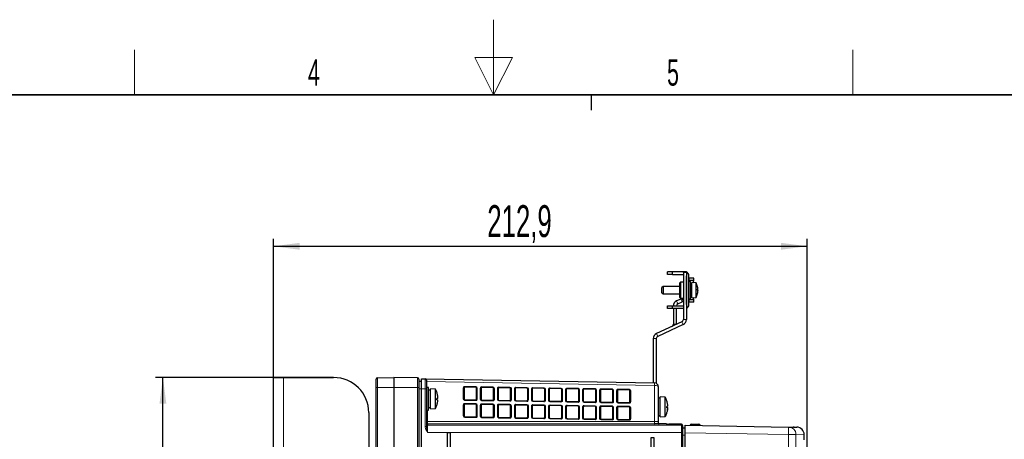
# Paper-space layout 'Blatt3' of a CAD drawing. Header units: millimetres. Extents: x 5 to 418, y 2 to 292.
# Tile 47 of 54: x 154 to 285, y 237 to 292. Entities that reach past the tile are written whole.
import ezdxf

# ---------------------------------------------------------------- set-up
doc = ezdxf.new("R2010")
doc.units = ezdxf.units.MM
doc.layers.add('SLD-0', color=7, linetype='Continuous')
doc.styles.add('SLDTEXTSTYLE0', font='TXT', dxfattribs={"width": 0.605})
doc.dimstyles.new('SLDDIMSTYLE0', dxfattribs={"dimtxt": 3.5, "dimasz": 3.5, "dimexe": 0, "dimexo": 0.0625, "dimgap": 0.875, "dimtad": 1, "dimlfac": 3, "dimrnd": 1e-09, "dimzin": 12, "dimdsep": 46, "dimtxsty": 'SLDTEXTSTYLE0', "dimsah": 1, "dimcen": 0.09, "dimadec": 0, "dimazin": 3, "dimtfac": 1, "dimtofl": 0, "dimtmove": 0, "dimatfit": 3, "dimfxl": 1, "dimfrac": 2, "dimtolj": 1, "dimtzin": 12, "dimarcsym": 0})
doc.dimstyles.new('SLDDIMSTYLE1', dxfattribs={"dimtxt": 4.10931, "dimasz": 3.5, "dimexe": 0, "dimexo": 0.0625, "dimgap": 1.027327, "dimtad": 1, "dimdec": 1, "dimlfac": 3, "dimrnd": 1e-09, "dimzin": 12, "dimdsep": 46, "dimtxsty": 'SLDTEXTSTYLE0', "dimsah": 1, "dimcen": 0.09, "dimadec": 0, "dimazin": 3, "dimtfac": 1, "dimtofl": 0, "dimtmove": 0, "dimatfit": 3, "dimfxl": 1, "dimfrac": 2, "dimtolj": 1, "dimtzin": 12, "dimarcsym": 0})

# ---------------------------------------------------------------- blocks, each defined once
blk = doc.blocks.new('_D_15')
at = {"layer": 'SLD-0', "color": 7}
for p, q in [((187.73, 244.97), (187.73, 263.4)), ((258.7, 235.47), (258.7, 263.4)), ((187.73, 262.4), (258.7, 262.4))]:
    blk.add_line(p, q, dxfattribs=at)
for points in [[(187.73, 262.4), (191.23, 261.94), (191.23, 262.86)], [(258.7, 262.4), (255.2, 262.86), (255.2, 261.94)]]:
    blk.add_solid(points, dxfattribs=at)
at = {"layer": 'SLD-0', "color": 7, "insert": (216.16, 267.86), "char_height": 4.233, "attachment_point": 1, "style": 'SLDTEXTSTYLE0'}
blk.add_mtext('212,9', dxfattribs=at)
blk = doc.blocks.new('_D_16')
at = {"layer": 'SLD-0'}
for p, q in [((195.73, 244.97), (172.03, 244.97)), ((173.03, 126.64), (173.03, 244.97)), ((192.9, 126.64), (172.03, 126.64))]:
    blk.add_line(p, q, dxfattribs=at)
for points in [[(173.03, 244.97), (172.57, 241.47), (173.49, 241.47)], [(173.03, 126.64), (173.49, 130.14), (172.57, 130.14)]]:
    blk.add_solid(points, dxfattribs=at)
at = {"layer": 'SLD-0', "insert": (168.52, 181.79), "char_height": 3.5, "attachment_point": 1, "rotation": 90, "style": 'SLDTEXTSTYLE0'}
blk.add_mtext('355', dxfattribs=at)

psp = doc.layouts.new('Blatt3')

# ---------------------------------------------------------------- linework, layer by layer
at = {"color": 7, "linetype": 'Continuous', "lineweight": 25}
for p, q in [((240.1331, 258.6517), (240.1331, 258.985)), ((240.7997, 258.985), (240.1331, 258.985)), ((240.7997, 258.6517), (240.1331, 258.6517)), ((240.7997, 258.6517), (240.7997, 258.985)), ((242.2327, 258.985), (240.7997, 258.985)), ((240.7997, 258.6517), (242.2327, 258.6517)), ((242.2327, 259.0684), (242.6327, 259.0684)), ((242.2327, 258.9017), (242.2327, 259.0684)), ((242.2327, 258.9017), (242.2327, 252.6773)), ((242.6327, 259.0684), (242.6327, 258.9017)), ((242.6327, 258.9017), (242.6327, 252.6773)), ((242.6327, 258.4956), (242.6331, 258.485)), ((242.6331, 254.6517), (242.6331, 258.485)), ((242.9664, 254.6517), (242.9664, 258.485)), ((242.9664, 258.1517), (243.0214, 258.1517)), ((243.6226, 258.1517), (243.0214, 258.1517)), ((243.6226, 257.8484), (243.6226, 258.1517)), ((239.5331, 257.0684), (239.3664, 256.9017)), ((239.3664, 256.235), (239.3664, 256.9017)), ((241.7327, 257.0684), (239.5331, 257.0684)), ((239.5331, 257.0684), (239.5331, 256.0684)), ((241.8327, 257.6184), (241.7327, 257.5184)), ((241.7327, 257.5184), (241.7327, 255.6184)), ((242.2327, 257.6184), (241.8327, 257.6184)), ((241.8327, 257.6184), (241.8327, 255.5184)), ((242.6331, 257.0684), (242.6327, 257.0684)), ((243.1664, 257.735), (242.9664, 257.735)), ((243.0214, 257.8482), (243.0248, 257.8484)), ((243.6226, 257.8484), (243.0248, 257.8484)), ((243.1664, 255.4017), (243.1664, 257.735)), ((243.3664, 257.3684), (243.1664, 257.3684)), ((243.9164, 257.535), (243.3664, 257.5684)), ((243.3664, 255.5684), (243.3664, 257.5684)), ((243.5547, 257.557), (243.6226, 257.8484)), ((243.9164, 255.6017), (243.9164, 257.535)), ((244.1159, 256.6879), (244.154, 256.6946)), ((244.1514, 256.7876), (244.154, 256.7885)), ((239.3664, 256.235), (239.5331, 256.0684)), ((239.5331, 256.0684), (241.7327, 256.0684)), ((241.8892, 255.3946), (241.3228, 255.1305)), ((241.7327, 255.6184), (241.8327, 255.5184)), ((241.8327, 255.5184), (242.2327, 255.5184)), ((241.8892, 255.3946), (242.0403, 255.465)), ((242.0403, 255.465), (242.2093, 255.1025)), ((242.6327, 256.0684), (242.6331, 256.0684)), ((242.9664, 255.4017), (243.1664, 255.4017)), ((243.1664, 255.7684), (243.3664, 255.7684)), ((243.3664, 255.5684), (243.9164, 255.6017)), ((243.6226, 255.2883), (243.5547, 255.5798)), ((244.1496, 256.5944), (244.154, 256.5945)), ((244.1503, 256.3871), (244.154, 256.3862)), ((244.1514, 256.3491), (244.154, 256.3483)), ((240.1331, 254.1517), (240.1331, 254.485)), ((240.1331, 254.485), (240.7997, 254.485)), ((240.7997, 254.1517), (240.1331, 254.1517)), ((240.7997, 254.1517), (240.7997, 254.485)), ((240.7997, 254.485), (242.2327, 254.485)), ((242.2327, 254.1517), (240.7997, 254.1517)), ((240.8994, 254.1517), (240.8994, 252.0555)), ((241.2994, 252.0555), (241.2994, 254.1517)), ((241.4919, 254.7679), (242.0583, 255.0321)), ((242.2093, 255.1025), (242.0583, 255.0321)), ((242.6331, 254.6517), (242.6327, 254.6412)), ((243.0214, 254.985), (242.9664, 254.985)), ((243.0248, 255.2883), (243.0214, 255.2886)), ((243.6226, 254.985), (243.0214, 254.985)), ((243.6226, 255.2883), (243.0248, 255.2883)), ((243.6226, 254.985), (243.6226, 255.2883)), ((242.0403, 252.3752), (238.6561, 250.7971)), ((242.2093, 252.0127), (238.8252, 250.4346)), ((241.2989, 252.0295), (241.2994, 252.0555)), ((238.2327, 250.1325), (238.2327, 244.2549)), ((238.6327, 250.1325), (238.6327, 244.1941)), ((187.7327, 131.635), (187.7327, 244.9684)), ((187.7327, 244.9684), (189.0661, 244.9684)), ((189.0661, 244.9684), (195.7327, 244.9684)), ((201.5631, 244.9305), (203.7327, 244.9684)), ((203.7327, 244.9684), (203.7327, 243.635)), ((206.9023, 244.913), (203.7327, 244.9684)), ((201.3994, 243.635), (201.3994, 244.7639)), ((201.3994, 132.9684), (201.3994, 243.635)), ((203.7327, 243.635), (203.7327, 132.9684)), ((207.0661, 244.7464), (207.0661, 243.635)), ((207.0661, 244.4597), (207.3994, 244.4655)), ((207.0661, 243.635), (207.0661, 138.0177)), ((207.3994, 244.7931), (207.9023, 244.7843)), ((207.3994, 243.4599), (207.3994, 244.7931)), ((207.9023, 244.7843), (238.4081, 244.2518)), ((208.0661, 244.6176), (208.0661, 243.4512)), ((208.3327, 243.6322), (208.0661, 243.6322)), ((208.3327, 240.6322), (208.3327, 243.6322)), ((213.0661, 243.5917), (213.0661, 242.1251)), ((214.6342, 243.6661), (213.1678, 243.6917)), ((214.7325, 242.0995), (214.7325, 243.5661)), ((215.332, 243.5522), (215.332, 242.0855)), ((216.9002, 243.6266), (215.4338, 243.6522)), ((216.9984, 242.0599), (216.9984, 243.5266)), ((217.598, 243.5126), (217.598, 242.046)), ((219.1662, 243.587), (217.6998, 243.6126)), ((221.4321, 243.5475), (219.9657, 243.5731)), ((223.6981, 243.5079), (222.2317, 243.5335)), ((238.8994, 243.7519), (238.8994, 239.1359)), ((207.3994, 138.1379), (207.3994, 243.4599)), ((208.0661, 243.4512), (208.0661, 238.4524)), ((208.5994, 243.2989), (208.3327, 243.2989)), ((209.2661, 243.4155), (208.5994, 243.4655)), ((208.5994, 240.7989), (208.5994, 243.4655)), ((209.2661, 240.8489), (209.2661, 243.4155)), ((209.4779, 242.9099), (209.4792, 242.9101)), ((219.2644, 242.0204), (219.2644, 243.487)), ((219.864, 243.4731), (219.864, 242.0064)), ((221.5304, 241.9808), (221.5304, 243.4475)), ((222.13, 243.4335), (222.13, 241.9669)), ((223.7964, 241.9413), (223.7964, 243.4079)), ((224.3959, 243.394), (224.3959, 241.9273)), ((225.9641, 243.4684), (224.4977, 243.494)), ((226.0624, 241.9017), (226.0624, 243.3684)), ((226.6619, 243.3544), (226.6619, 241.8878)), ((228.2301, 243.4288), (226.7637, 243.4544)), ((228.3283, 241.8622), (228.3283, 243.3288)), ((228.9279, 243.3149), (228.9279, 241.8482)), ((230.4961, 243.3893), (229.0296, 243.4148)), ((230.5943, 241.8226), (230.5943, 243.2893)), ((231.1939, 243.2753), (231.1939, 241.8087)), ((232.762, 243.3497), (231.2956, 243.3753)), ((232.8603, 241.7831), (232.8603, 243.2497)), ((233.4598, 243.2358), (233.4598, 241.7691)), ((235.028, 243.3101), (233.5616, 243.3357)), ((235.1263, 241.7435), (235.1263, 243.2102)), ((239.1661, 242.235), (238.8994, 242.235)), ((239.8327, 242.3517), (239.1661, 242.4017)), ((239.1661, 239.735), (239.1661, 242.4017)), ((239.8327, 239.785), (239.8327, 242.3517)), ((208.3327, 240.9655), (208.5994, 240.9655)), ((209.4543, 241.2807), (209.4555, 241.2805)), ((209.4649, 242.0125), (209.5598, 241.9992)), ((209.5625, 242.1885), (209.4673, 242.1751)), ((213.0661, 241.325), (213.0661, 239.8583)), ((213.1643, 242.0251), (214.6307, 241.9995)), ((214.6342, 241.3994), (213.1678, 241.425)), ((214.7325, 239.8327), (214.7325, 241.2994)), ((215.332, 241.2854), (215.332, 239.8188)), ((215.4303, 241.9856), (216.8967, 241.96)), ((216.9002, 241.3598), (215.4338, 241.3854)), ((216.9984, 239.7932), (216.9984, 241.2598)), ((217.598, 241.2459), (217.598, 239.7792)), ((217.6963, 241.946), (219.1627, 241.9204)), ((219.1662, 241.3203), (217.6998, 241.3459)), ((219.2644, 239.7536), (219.2644, 241.2203)), ((219.864, 241.2063), (219.864, 239.7397)), ((219.9622, 241.9065), (221.4287, 241.8809)), ((221.4321, 241.2807), (219.9657, 241.3063)), ((221.5304, 239.7141), (221.5304, 241.1807)), ((222.13, 241.1668), (222.13, 239.7001)), ((222.2282, 241.8669), (223.6946, 241.8413)), ((223.6981, 241.2412), (222.2317, 241.2667)), ((223.7964, 239.6745), (223.7964, 241.1412)), ((224.3959, 241.1272), (224.3959, 239.6606)), ((224.4942, 241.8273), (225.9606, 241.8018)), ((225.9641, 241.2016), (224.4977, 241.2272)), ((226.0624, 239.635), (226.0624, 241.1016)), ((226.6619, 241.0877), (226.6619, 239.621)), ((226.7602, 241.7878), (228.2266, 241.7622)), ((228.2301, 241.162), (226.7637, 241.1876)), ((228.3283, 239.5954), (228.3283, 241.0621)), ((228.9279, 241.0481), (228.9279, 239.5815)), ((229.0261, 241.7482), (230.4926, 241.7226)), ((230.4961, 241.1225), (229.0296, 241.1481)), ((230.5943, 239.5559), (230.5943, 241.0225)), ((231.1939, 241.0086), (231.1939, 239.5419)), ((231.2921, 241.7087), (232.7585, 241.6831)), ((232.762, 241.0829), (231.2956, 241.1085)), ((232.8603, 239.5163), (232.8603, 240.983)), ((233.4598, 240.969), (233.4598, 239.5024)), ((233.5581, 241.6691), (235.0245, 241.6435)), ((235.028, 241.0434), (233.5616, 241.069)), ((235.1263, 239.4768), (235.1263, 240.9434)), ((240.0316, 240.9487), (240.1264, 240.9354)), ((240.1292, 241.1246), (240.034, 241.1112)), ((240.034, 241.0255), (240.1292, 241.0121)), ((240.0446, 241.8461), (240.0459, 241.8462)), ((200.3994, 240.3017), (200.3994, 139.333)), ((208.0661, 240.6322), (208.3327, 240.6322)), ((208.5994, 240.7989), (209.2661, 240.8489)), ((213.1643, 239.7584), (214.6307, 239.7328)), ((215.4303, 239.7188), (216.8967, 239.6932)), ((217.6963, 239.6792), (219.1627, 239.6537)), ((219.9622, 239.6397), (221.4287, 239.6141)), ((222.2282, 239.6001), (223.6946, 239.5745)), ((238.8994, 239.9017), (239.1661, 239.9017)), ((239.1661, 239.735), (239.8327, 239.785)), ((240.021, 240.2169), (240.0222, 240.2167)), ((240.0446, 240.2907), (240.0459, 240.2905)), ((224.4942, 239.5606), (225.9606, 239.535)), ((226.7602, 239.521), (228.2266, 239.4954)), ((229.0261, 239.4815), (230.4926, 239.4559)), ((231.2921, 239.4419), (232.7585, 239.4163)), ((233.5581, 239.4024), (235.0245, 239.3768)), ((239.9661, 238.7989), (238.4037, 238.7989)), ((238.8994, 239.1359), (238.8994, 238.8989)), ((239.9906, 238.7619), (239.9882, 238.762)), ((241.9661, 238.7575), (240.2936, 238.7581)), ((240.2937, 238.7581), (240.2936, 238.7581)), ((242.1327, 238.5909), (242.1327, 238.4857)), ((242.1327, 238.4857), (242.1327, 237.6525)), ((242.1327, 238.3017), (242.4661, 238.3017)), ((242.4661, 238.6294), (256.2196, 238.3893)), ((242.4661, 237.6296), (242.4661, 238.6294)), ((243.1477, 238.623), (243.1476, 238.6175)), ((243.3144, 238.7866), (244.2994, 238.7863)), ((244.4661, 238.6196), (244.4661, 238.5945)), ((256.2196, 238.3893), (256.8125, 238.379)), ((256.969, 238.3763), (257.3168, 238.3702)), ((211.282, 237.6322), (210.8412, 237.6322)), ((210.8412, 237.6322), (210.8412, 144.2989)), ((211.282, 144.2989), (211.282, 237.6322)), ((238.3487, 236.9655), (237.9078, 236.9655)), ((237.9078, 236.9655), (237.9078, 151.6322)), ((238.3487, 151.6322), (238.3487, 236.9655)), ((242.1327, 237.6525), (242.1327, 150.6322)), ((242.4661, 150.6408), (242.4661, 237.6296)), ((258.2994, 236.6725), (258.2994, 237.3703))]:
    psp.add_line(p, q, dxfattribs=at)
at = {"color": 7, "linetype": 'Continuous', "lineweight": 18}
for p, q in [((242.6327, 258.9017), (242.2327, 258.9017)), ((243.0214, 258.1517), (243.0214, 257.8482)), ((243.0248, 257.8484), (243.0226, 257.735)), ((242.0583, 255.0321), (241.8892, 255.3946)), ((242.1993, 255.5184), (242.2327, 255.4467)), ((243.0227, 255.4017), (243.0248, 255.2883)), ((241.4919, 254.7679), (241.3228, 255.1305)), ((243.0214, 255.2886), (243.0214, 254.985)), ((242.2327, 252.6773), (242.6327, 252.6773)), ((241.2994, 252.0555), (240.8994, 252.0555)), ((242.0403, 252.3752), (242.2093, 252.0127)), ((238.2327, 250.1325), (238.6327, 250.1325)), ((238.6561, 250.7971), (238.8252, 250.4346)), ((189.0661, 244.9684), (189.0661, 131.635)), ((201.5631, 244.9305), (201.5631, 243.635)), ((206.9023, 243.635), (206.9023, 244.913)), ((201.5631, 243.635), (201.3994, 243.635)), ((201.5631, 243.635), (203.7327, 243.635)), ((201.5631, 243.635), (201.5631, 132.9684)), ((206.9023, 243.635), (203.7327, 243.635)), ((206.9023, 138.0177), (206.9023, 243.635)), ((206.9023, 243.635), (207.0661, 243.635)), ((238.4081, 243.9185), (208.0661, 244.4481)), ((212.9678, 242.1251), (212.9678, 243.5917)), ((212.9678, 243.5917), (213.0661, 243.5917)), ((213.1713, 243.7917), (214.6377, 243.7661)), ((214.7325, 243.5661), (214.8342, 243.5661)), ((214.8342, 243.5661), (214.8342, 242.0995)), ((215.2338, 242.0855), (215.2338, 243.5522)), ((215.2338, 243.5522), (215.332, 243.5522)), ((215.4373, 243.7521), (216.9037, 243.7266)), ((216.9984, 243.5266), (217.1002, 243.5266)), ((217.1002, 243.5266), (217.1002, 242.0599)), ((217.4998, 242.046), (217.4998, 243.5126)), ((217.4998, 243.5126), (217.598, 243.5126)), ((217.7032, 243.7126), (219.1697, 243.687)), ((219.9692, 243.673), (221.4356, 243.6474)), ((222.2352, 243.6335), (223.7016, 243.6079)), ((224.5012, 243.5939), (225.9676, 243.5683)), ((226.7672, 243.5544), (228.2336, 243.5288)), ((229.0331, 243.5148), (230.4995, 243.4892)), ((238.4081, 239.1359), (238.4081, 243.9185)), ((207.3994, 243.4657), (207.0661, 243.4599)), ((207.9024, 243.4512), (207.3994, 243.4599)), ((207.9024, 238.4524), (207.9024, 243.4512)), ((208.0661, 243.4512), (207.9024, 243.4512)), ((219.2644, 243.487), (219.3662, 243.487)), ((219.3662, 243.487), (219.3662, 242.0204)), ((219.7657, 242.0064), (219.7657, 243.4731)), ((219.7657, 243.4731), (219.864, 243.4731)), ((221.5304, 243.4475), (221.6321, 243.4475)), ((221.6321, 243.4475), (221.6321, 241.9808)), ((222.0317, 241.9669), (222.0317, 243.4335)), ((222.0317, 243.4335), (222.13, 243.4335)), ((223.7964, 243.4079), (223.8981, 243.4079)), ((223.8981, 243.4079), (223.8981, 241.9413)), ((224.2977, 241.9273), (224.2977, 243.394)), ((224.2977, 243.394), (224.3959, 243.394)), ((226.0624, 243.3684), (226.1641, 243.3684)), ((226.1641, 243.3684), (226.1641, 241.9017)), ((226.5637, 241.8878), (226.5637, 243.3544)), ((226.5637, 243.3544), (226.6619, 243.3544)), ((228.3283, 243.3288), (228.4301, 243.3288)), ((228.4301, 243.3288), (228.4301, 241.8622)), ((228.8296, 241.8482), (228.8296, 243.3149)), ((228.8296, 243.3149), (228.9279, 243.3149)), ((230.5943, 243.2893), (230.6961, 243.2893)), ((230.6961, 243.2893), (230.6961, 241.8226)), ((231.0956, 241.8087), (231.0956, 243.2753)), ((231.0956, 243.2753), (231.1939, 243.2753)), ((231.2991, 243.4753), (232.7655, 243.4497)), ((232.8603, 243.2497), (232.962, 243.2497)), ((232.962, 243.2497), (232.962, 241.7831)), ((233.3616, 241.7691), (233.3616, 243.2358)), ((233.3616, 243.2358), (233.4598, 243.2358)), ((233.5651, 243.4357), (235.0315, 243.4101)), ((235.1263, 243.2102), (235.228, 243.2102)), ((235.228, 243.2102), (235.228, 241.7435)), ((212.9678, 242.1251), (213.0661, 242.1251)), ((212.9678, 239.8583), (212.9678, 241.325)), ((212.9678, 241.325), (213.0661, 241.325)), ((214.6307, 241.8995), (213.1643, 241.9251)), ((213.1713, 241.5249), (214.6377, 241.4993)), ((214.7325, 242.0995), (214.8342, 242.0995)), ((214.7325, 241.2994), (214.8342, 241.2994)), ((214.8342, 241.2994), (214.8342, 239.8327)), ((215.2338, 242.0855), (215.332, 242.0855)), ((215.2338, 239.8188), (215.2338, 241.2854)), ((215.2338, 241.2854), (215.332, 241.2854)), ((216.8967, 241.86), (215.4303, 241.8856)), ((215.4373, 241.4854), (216.9037, 241.4598)), ((216.9984, 242.0599), (217.1002, 242.0599)), ((216.9984, 241.2598), (217.1002, 241.2598)), ((217.1002, 241.2598), (217.1002, 239.7932)), ((217.4998, 242.046), (217.598, 242.046)), ((217.4998, 239.7792), (217.4998, 241.2459)), ((217.4998, 241.2459), (217.598, 241.2459)), ((219.1627, 241.8204), (217.6963, 241.846)), ((217.7032, 241.4458), (219.1697, 241.4202)), ((219.2644, 242.0204), (219.3662, 242.0204)), ((219.2644, 241.2203), (219.3662, 241.2203)), ((219.3662, 241.2203), (219.3662, 239.7536)), ((219.7657, 242.0064), (219.864, 242.0064)), ((219.7657, 239.7397), (219.7657, 241.2063)), ((219.7657, 241.2063), (219.864, 241.2063)), ((221.4287, 241.7809), (219.9622, 241.8065)), ((219.9692, 241.4063), (221.4356, 241.3807)), ((221.5304, 241.9808), (221.6321, 241.9808)), ((221.5304, 241.1807), (221.6321, 241.1807)), ((221.6321, 241.1807), (221.6321, 239.7141)), ((222.0317, 241.9669), (222.13, 241.9669)), ((222.0317, 239.7001), (222.0317, 241.1668)), ((222.0317, 241.1668), (222.13, 241.1668)), ((223.6946, 241.7413), (222.2282, 241.7669)), ((222.2352, 241.3667), (223.7016, 241.3411)), ((223.7964, 241.9413), (223.8981, 241.9413)), ((223.7964, 241.1412), (223.8981, 241.1412)), ((223.8981, 241.1412), (223.8981, 239.6745)), ((224.2977, 241.9273), (224.3959, 241.9273)), ((224.2977, 239.6606), (224.2977, 241.1272)), ((224.2977, 241.1272), (224.3959, 241.1272)), ((225.9606, 241.7018), (224.4942, 241.7274)), ((224.5012, 241.3272), (225.9676, 241.3016)), ((226.0624, 241.9017), (226.1641, 241.9017)), ((226.0624, 241.1016), (226.1641, 241.1016)), ((226.1641, 241.1016), (226.1641, 239.635)), ((226.5637, 241.8878), (226.6619, 241.8878)), ((226.5637, 239.621), (226.5637, 241.0877)), ((226.5637, 241.0877), (226.6619, 241.0877)), ((228.2266, 241.6622), (226.7602, 241.6878)), ((226.7672, 241.2876), (228.2336, 241.262)), ((228.3283, 241.8622), (228.4301, 241.8622)), ((228.3283, 241.0621), (228.4301, 241.0621)), ((228.4301, 241.0621), (228.4301, 239.5954)), ((228.8296, 241.8482), (228.9279, 241.8482)), ((228.8296, 239.5815), (228.8296, 241.0481)), ((228.8296, 241.0481), (228.9279, 241.0481)), ((230.4926, 241.6227), (229.0261, 241.6483)), ((229.0331, 241.2481), (230.4995, 241.2225)), ((230.5943, 241.8226), (230.6961, 241.8226)), ((230.5943, 241.0225), (230.6961, 241.0225)), ((230.6961, 241.0225), (230.6961, 239.5559)), ((231.0956, 241.8087), (231.1939, 241.8087)), ((231.0956, 239.5419), (231.0956, 241.0086)), ((231.0956, 241.0086), (231.1939, 241.0086)), ((232.7585, 241.5831), (231.2921, 241.6087)), ((231.2991, 241.2085), (232.7655, 241.1829)), ((232.8603, 241.7831), (232.962, 241.7831)), ((232.8603, 240.983), (232.962, 240.983)), ((232.962, 240.983), (232.962, 239.5163)), ((233.3616, 241.7691), (233.4598, 241.7691)), ((233.3616, 239.5024), (233.3616, 240.969)), ((233.3616, 240.969), (233.4598, 240.969)), ((235.0245, 241.5436), (233.5581, 241.5692)), ((233.5651, 241.169), (235.0315, 241.1434)), ((235.1263, 241.7435), (235.228, 241.7435)), ((235.1263, 240.9434), (235.228, 240.9434)), ((235.228, 240.9434), (235.228, 239.4768)), ((208.2298, 240.6322), (208.2298, 239.1267)), ((212.9678, 239.8583), (213.0661, 239.8583)), ((214.6307, 239.6328), (213.1643, 239.6584)), ((214.7325, 239.8327), (214.8342, 239.8327)), ((215.2338, 239.8188), (215.332, 239.8188)), ((216.8967, 239.5932), (215.4303, 239.6188)), ((216.9984, 239.7932), (217.1002, 239.7932)), ((217.4998, 239.7792), (217.598, 239.7792)), ((219.2644, 239.7536), (219.3662, 239.7536)), ((219.7657, 239.7397), (219.864, 239.7397)), ((221.5304, 239.7141), (221.6321, 239.7141)), ((222.0317, 239.7001), (222.13, 239.7001)), ((223.7964, 239.6745), (223.8981, 239.6745)), ((224.2977, 239.6606), (224.3959, 239.6606)), ((226.0624, 239.635), (226.1641, 239.635)), ((226.5637, 239.621), (226.6619, 239.621)), ((228.3283, 239.5954), (228.4301, 239.5954)), ((228.8296, 239.5815), (228.9279, 239.5815)), ((208.0661, 238.4524), (207.9024, 238.4524)), ((208.0661, 239.1267), (208.2298, 239.1267)), ((208.2298, 239.1267), (238.4081, 239.1359)), ((238.3994, 238.8026), (208.2327, 238.7934)), ((208.2327, 238.7934), (208.2327, 238.6418)), ((208.2327, 238.6418), (241.9661, 238.6523)), ((219.1627, 239.5537), (217.6963, 239.5793)), ((221.4287, 239.5141), (219.9622, 239.5397)), ((223.6946, 239.4746), (222.2282, 239.5002)), ((225.9606, 239.435), (224.4942, 239.4606)), ((228.2266, 239.3955), (226.7602, 239.4211)), ((230.4926, 239.3559), (229.0261, 239.3815)), ((230.5943, 239.5559), (230.6961, 239.5559)), ((231.0956, 239.5419), (231.1939, 239.5419)), ((232.7585, 239.3163), (231.2921, 239.3419)), ((232.8603, 239.5163), (232.962, 239.5163)), ((233.3616, 239.5024), (233.4598, 239.5024)), ((235.0245, 239.2768), (233.5581, 239.3024)), ((235.1263, 239.4768), (235.228, 239.4768)), ((238.3994, 238.7989), (238.3994, 238.8026)), ((238.8994, 239.1359), (238.4081, 239.1359)), ((239.9661, 238.7639), (239.9661, 238.7989)), ((239.9661, 238.7639), (239.9938, 238.7615)), ((241.9661, 238.6523), (241.9661, 238.7575)), ((243.1531, 238.6174), (243.1477, 238.623)), ((243.3144, 238.7866), (243.3679, 238.7322)), ((243.3679, 238.7322), (243.3679, 238.6137)), ((243.3679, 238.7322), (244.2994, 238.7322)), ((244.2994, 238.7322), (244.2994, 238.7863)), ((244.2994, 238.7322), (244.2994, 238.5974)), ((241.969, 237.6525), (208.2298, 237.642)), ((241.969, 150.6322), (241.969, 237.6525)), ((242.1327, 237.6525), (241.969, 237.6525)), ((242.4661, 237.3017), (242.1327, 237.3017)), ((256.2226, 237.3895), (242.4661, 237.6296)), ((256.2226, 231.1018), (256.2226, 237.3895)), ((256.2226, 237.3895), (257.1987, 237.3895)), ((257.1987, 237.3895), (257.1987, 231.0352)), ((258.2994, 237.3703), (257.1987, 237.3895))]:
    psp.add_line(p, q, dxfattribs=at)
at = {"color": 7, "linetype": 'Continuous', "lineweight": 25, "flags": 128}
for points in [[(244.1521, 256.807), (244.1382, 256.9022), (244.121, 256.9914)], [(244.154, 256.7885), (244.1516, 256.8025), (244.1489, 256.8151)], [(244.154, 256.5945), (244.1516, 256.6298), (244.1489, 256.6619)], [(244.154, 256.6946), (244.1516, 256.7323), (244.1507, 256.745)], [(244.121, 256.1453), (244.1382, 256.2345), (244.1521, 256.3297)], [(244.154, 256.5422), (244.1516, 256.507), (244.1489, 256.4749)], [(244.154, 256.3862), (244.1516, 256.3903), (244.1507, 256.3917)], [(240.0222, 240.2167), (240.025, 240.225), (240.0459, 240.2905)], [(240.1338, 240.6945), (240.1261, 240.6433), (240.1218, 240.6177)]]:
    psp.add_lwpolyline(points, dxfattribs=at)
at = {"color": 7, "linetype": 'Continuous', "lineweight": 25}
for centre, radius, start, end in [((242.4664, 258.485), 0.5, 0, 70.569289), ((242.1725, 256.5684), 1.9939, 12.250201, 29.000334), ((242.5789, 256.6571), 1.5779, 3.39357, 13.186232), ((244.0494, 256.8188), 0.1249, 301.77128, 326.873526), ((242.1191, 256.6475), 1.9972, 358.133258, 1.866742), ((243.6407, 256.7611), 0.5176, 336.447846, 352.623754), ((242.7583, 256.4499), 1.3988, 3.78317, 7.819102), ((242.1725, 256.5684), 1.9939, 330.999666, 347.749799), ((243.6407, 256.3756), 0.5176, 7.376246, 23.552154), ((242.1598, 256.5493), 1.9972, 348.268897, 356.922735), ((242.5789, 256.4796), 1.5779, 346.813768, 356.60643), ((244.0501, 256.1315), 0.0661, 349.733263, 10.266737), ((243.495, 256.409), 0.6618, 348.737353, 354.73921), ((241.6327, 254.4658), 0.7333, 115, 178.500471), ((241.6327, 254.4658), 0.3333, 115, 176.699588), ((242.4664, 254.6517), 0.5, 289.430711, 0), ((241.8994, 252.6773), 0.3333, 295, 0), ((241.8994, 252.6773), 0.7333, 295, 0), ((240.5661, 252.0555), 0.3333, 295, 0), ((238.9661, 250.1325), 0.7333, 115, 180), ((238.9661, 250.1325), 0.3333, 115, 180), ((195.7327, 240.3017), 4.6667, 0, 90), ((201.5661, 244.7639), 0.1667, 91, 180), ((206.8994, 244.7464), 0.1667, 0, 89), ((207.8994, 244.6176), 0.1667, 0, 89), ((213.1661, 243.5917), 0.1, 89, 180), ((214.6325, 243.5661), 0.1, 0, 89), ((215.432, 243.5522), 0.1, 89, 180), ((216.8984, 243.5266), 0.1, 0, 89), ((217.698, 243.5126), 0.1, 89, 180), ((219.1644, 243.487), 0.1, 0, 89), ((219.964, 243.4731), 0.1, 89, 180), ((221.4304, 243.4475), 0.1, 0, 89), ((222.23, 243.4335), 0.1, 89, 180), ((223.6964, 243.4079), 0.1, 0, 89), ((238.3994, 243.7519), 0.5, 0, 89), ((206.9285, 242.1322), 2.6667, 16.959977, 28.767073), ((206.9183, 242.1327), 2.675, 8.022847, 16.890032), ((209.1482, 242.3345), 0.4393, 340.581663, 353.105629), ((207.2944, 242.2189), 2.2908, 1.573549, 7.202062), ((224.4959, 243.394), 0.1, 89, 180), ((225.9624, 243.3684), 0.1, 0, 89), ((226.7619, 243.3544), 0.1, 89, 180), ((228.2283, 243.3288), 0.1, 0, 89), ((229.0279, 243.3149), 0.1, 89, 180), ((230.4943, 243.2893), 0.1, 0, 89), ((231.2939, 243.2753), 0.1, 89, 180), ((232.7603, 243.2497), 0.1, 0, 89), ((233.5598, 243.2358), 0.1, 89, 180), ((235.0263, 243.2102), 0.1, 0, 89), ((237.4952, 241.0684), 2.6667, 16.959977, 28.767073), ((206.9285, 242.1322), 2.6667, 331.232927, 341.374656), ((206.9193, 242.1315), 2.674, 341.448082, 350.313541), ((206.814, 242.1322), 2.6536, 357.415315, 0.925668), ((207.2986, 242.0342), 2.2839, 351.116668, 356.783555), ((209.152, 241.8667), 0.4287, 5.27194, 18.005215), ((213.1661, 242.1251), 0.1, 180, 269), ((213.1661, 241.325), 0.1, 89, 180), ((214.6325, 242.0995), 0.1, 269, 0), ((214.6325, 241.2994), 0.1, 0, 89), ((215.432, 242.0855), 0.1, 180, 269), ((215.432, 241.2854), 0.1, 89, 180), ((216.8984, 242.0599), 0.1, 269, 0), ((216.8984, 241.2598), 0.1, 0, 89), ((217.698, 242.046), 0.1, 180, 269), ((217.698, 241.2459), 0.1, 89, 180), ((219.1644, 242.0204), 0.1, 269, 0), ((219.1644, 241.2203), 0.1, 0, 89), ((219.964, 242.0064), 0.1, 180, 269), ((219.964, 241.2063), 0.1, 89, 180), ((221.4304, 241.9808), 0.1, 269, 0), ((221.4304, 241.1807), 0.1, 0, 89), ((222.23, 241.9669), 0.1, 180, 269), ((222.23, 241.1668), 0.1, 89, 180), ((223.6964, 241.9413), 0.1, 269, 0), ((223.6964, 241.1412), 0.1, 0, 89), ((224.4959, 241.9273), 0.1, 180, 269), ((224.4959, 241.1272), 0.1, 89, 180), ((225.9624, 241.9017), 0.1, 269, 0), ((225.9624, 241.1016), 0.1, 0, 89), ((226.7619, 241.8878), 0.1, 180, 269), ((226.7619, 241.0877), 0.1, 89, 180), ((228.2283, 241.8622), 0.1, 269, 0), ((228.2283, 241.0621), 0.1, 0, 89), ((229.0279, 241.8482), 0.1, 180, 269), ((229.0279, 241.0481), 0.1, 89, 180), ((230.4943, 241.8226), 0.1, 269, 0), ((230.4943, 241.0225), 0.1, 0, 89), ((231.2939, 241.8087), 0.1, 180, 269), ((231.2939, 241.0086), 0.1, 89, 180), ((232.7603, 241.7831), 0.1, 269, 0), ((232.7603, 240.983), 0.1, 0, 89), ((233.5598, 241.7691), 0.1, 180, 269), ((233.5598, 240.969), 0.1, 89, 180), ((235.0263, 241.7435), 0.1, 269, 0), ((235.0263, 240.9434), 0.1, 0, 89), ((237.3807, 241.0684), 2.6536, 357.415315, 0.925668), ((237.485, 241.0689), 2.675, 8.022847, 16.890032), ((239.7187, 240.8029), 0.4287, 5.27194, 18.005215), ((239.7148, 241.2707), 0.4393, 340.581663, 353.105629), ((239.7148, 240.8661), 0.4393, 6.894371, 19.418337), ((237.8611, 241.155), 2.2908, 1.573549, 7.202062), ((237.8611, 240.9817), 2.2908, 352.797938, 358.426451), ((213.1661, 239.8583), 0.1, 180, 269), ((214.6325, 239.8327), 0.1, 269, 0), ((215.432, 239.8188), 0.1, 180, 269), ((216.8984, 239.7932), 0.1, 269, 0), ((217.698, 239.7792), 0.1, 180, 269), ((219.1644, 239.7536), 0.1, 269, 0), ((219.964, 239.7397), 0.1, 180, 269), ((221.4304, 239.7141), 0.1, 269, 0), ((222.23, 239.7001), 0.1, 180, 269), ((223.6964, 239.6745), 0.1, 269, 0), ((224.4959, 239.6606), 0.1, 180, 269), ((225.9624, 239.635), 0.1, 269, 0), ((226.7619, 239.621), 0.1, 180, 269), ((228.2283, 239.5954), 0.1, 269, 0), ((229.0279, 239.5815), 0.1, 180, 269), ((237.4952, 241.0684), 2.6667, 331.232927, 341.374656), ((237.486, 241.0676), 2.674, 341.448082, 350.313541), ((237.8653, 240.9704), 2.2839, 351.116668, 356.783555), ((230.4943, 239.5559), 0.1, 269, 0), ((231.2939, 239.5419), 0.1, 180, 269), ((232.7603, 239.5163), 0.1, 269, 0), ((233.5598, 239.5024), 0.1, 180, 269), ((235.0263, 239.4768), 0.1, 269, 0), ((238.9994, 238.8989), 0.1, 180, 270), ((239.9661, 238.6322), 0.1667, 49.840918, 90), ((241.9661, 238.5909), 0.1667, 0, 89.982543), ((257.2994, 237.3703), 1, 0.297141, 89)]:
    psp.add_arc(centre, radius, start, end, dxfattribs=at)
at = {"color": 7, "linetype": 'Continuous', "lineweight": 18}
for centre, radius, start, end in [((213.1678, 243.5917), 0.2, 89, 180), ((211.7365, 243.7917), 1.4348, 356.002642, 359.998576), ((213.2029, 243.7661), 1.4348, 356.002642, 359.998576), ((214.6342, 243.5661), 0.2, 0, 89), ((215.4338, 243.5522), 0.2, 89, 180), ((214.0025, 243.7522), 1.4348, 356.002642, 359.998576), ((215.4689, 243.7266), 1.4348, 356.002642, 359.998576), ((216.9002, 243.5266), 0.2, 0, 89), ((217.6998, 243.5126), 0.2, 89, 180), ((216.2684, 243.7126), 1.4348, 356.002642, 359.998576), ((217.7349, 243.687), 1.4348, 356.002642, 359.998576), ((219.1662, 243.487), 0.2, 0, 89), ((219.9657, 243.4731), 0.2, 89, 180), ((218.5344, 243.6731), 1.4348, 356.002642, 359.998576), ((220.0008, 243.6475), 1.4348, 356.002642, 359.998576), ((221.4321, 243.4475), 0.2, 0, 89), ((222.2317, 243.4335), 0.2, 89, 180), ((220.8004, 243.6335), 1.4348, 356.002642, 359.998576), ((222.2668, 243.6079), 1.4348, 356.002642, 359.998576), ((223.6981, 243.4079), 0.2, 0, 89), ((224.4977, 243.394), 0.2, 89, 180), ((223.0664, 243.594), 1.4348, 356.002642, 359.998576), ((224.5328, 243.5684), 1.4348, 356.002642, 359.998576), ((225.9641, 243.3684), 0.2, 0, 89), ((226.7637, 243.3544), 0.2, 89, 180), ((225.3324, 243.5544), 1.4348, 356.002642, 359.998576), ((226.7988, 243.5288), 1.4348, 356.002642, 359.998576), ((228.2301, 243.3288), 0.2, 0, 89), ((229.0296, 243.3149), 0.2, 89, 180), ((227.5983, 243.5149), 1.4348, 356.002642, 359.998576), ((233.6323, 244.0852), 4.7788, 358.001617, 1.998383), ((229.0647, 243.4893), 1.4348, 356.002642, 359.998576), ((230.4961, 243.2893), 0.2, 0, 89), ((231.2956, 243.2753), 0.2, 89, 180), ((229.8643, 243.4753), 1.4348, 356.002642, 359.998576), ((231.3307, 243.4497), 1.4348, 356.002642, 359.998576), ((232.762, 243.2497), 0.2, 0, 89), ((233.5616, 243.2358), 0.2, 89, 180), ((232.1303, 243.4358), 1.4348, 356.002642, 359.998576), ((233.5967, 243.4102), 1.4348, 356.002642, 359.998576), ((235.028, 243.2102), 0.2, 0, 89), ((213.1678, 242.1251), 0.2, 180, 269), ((213.1678, 241.325), 0.2, 89, 180), ((211.7316, 241.9751), 1.4336, 358.001617, 1.998383), ((211.7365, 241.525), 1.4348, 356.002642, 359.998576), ((214.6342, 242.0995), 0.2, 269, 0), ((213.198, 241.9495), 1.4336, 358.001617, 1.998383), ((213.2029, 241.4994), 1.4348, 356.002642, 359.998576), ((214.6342, 241.2994), 0.2, 0, 89), ((215.4338, 242.0855), 0.2, 180, 269), ((215.4338, 241.2854), 0.2, 89, 180), ((213.9975, 241.9356), 1.4336, 358.001617, 1.998383), ((214.0025, 241.4854), 1.4348, 356.002642, 359.998576), ((216.9002, 242.0599), 0.2, 269, 0), ((215.4639, 241.91), 1.4336, 358.001617, 1.998383), ((215.4689, 241.4598), 1.4348, 356.002642, 359.998576), ((216.9002, 241.2598), 0.2, 0, 89), ((217.6998, 242.046), 0.2, 180, 269), ((217.6998, 241.2459), 0.2, 89, 180), ((216.2635, 241.896), 1.4336, 358.001617, 1.998383), ((216.2684, 241.4459), 1.4348, 356.002642, 359.998576), ((219.1662, 242.0204), 0.2, 269, 0), ((217.7299, 241.8704), 1.4336, 358.001617, 1.998383), ((217.7349, 241.4203), 1.4348, 356.002642, 359.998576), ((219.1662, 241.2203), 0.2, 0, 89), ((219.9657, 242.0064), 0.2, 180, 269), ((219.9657, 241.2063), 0.2, 89, 180), ((218.5295, 241.8565), 1.4336, 358.001617, 1.998383), ((218.5344, 241.4063), 1.4348, 356.002642, 359.998576), ((221.4321, 241.9808), 0.2, 269, 0), ((219.9959, 241.8309), 1.4336, 358.001617, 1.998383), ((220.0008, 241.3807), 1.4348, 356.002642, 359.998576), ((221.4321, 241.1807), 0.2, 0, 89), ((222.2317, 241.9669), 0.2, 180, 269), ((222.2317, 241.1668), 0.2, 89, 180), ((220.7955, 241.8169), 1.4336, 358.001617, 1.998383), ((220.8004, 241.3668), 1.4348, 356.002642, 359.998576), ((223.6981, 241.9413), 0.2, 269, 0), ((222.2619, 241.7913), 1.4336, 358.001617, 1.998383), ((222.2668, 241.3412), 1.4348, 356.002642, 359.998576), ((223.6981, 241.1412), 0.2, 0, 89), ((224.4977, 241.9273), 0.2, 180, 269), ((224.4977, 241.1272), 0.2, 89, 180), ((223.0614, 241.7774), 1.4336, 358.001617, 1.998383), ((223.0664, 241.3272), 1.4348, 356.002642, 359.998576), ((225.9641, 241.9017), 0.2, 269, 0), ((224.5279, 241.7518), 1.4336, 358.001617, 1.998383), ((224.5328, 241.3016), 1.4348, 356.002642, 359.998576), ((225.9641, 241.1016), 0.2, 0, 89), ((226.7637, 241.8878), 0.2, 180, 269), ((226.7637, 241.0877), 0.2, 89, 180), ((225.3274, 241.7378), 1.4336, 358.001617, 1.998383), ((225.3324, 241.2877), 1.4348, 356.002642, 359.998576), ((228.2301, 241.8622), 0.2, 269, 0), ((226.7938, 241.7122), 1.4336, 358.001617, 1.998383), ((226.7988, 241.2621), 1.4348, 356.002642, 359.998576), ((228.2301, 241.0621), 0.2, 0, 89), ((229.0296, 241.8482), 0.2, 180, 269), ((229.0296, 241.0481), 0.2, 89, 180), ((227.5934, 241.6982), 1.4336, 358.001617, 1.998383), ((227.5983, 241.2481), 1.4348, 356.002642, 359.998576), ((230.4961, 241.8226), 0.2, 269, 0), ((229.0598, 241.6727), 1.4336, 358.001617, 1.998383), ((229.0647, 241.2225), 1.4348, 356.002642, 359.998576), ((230.4961, 241.0225), 0.2, 0, 89), ((231.2956, 241.8087), 0.2, 180, 269), ((231.2956, 241.0086), 0.2, 89, 180), ((229.8594, 241.6587), 1.4336, 358.001617, 1.998383), ((229.8643, 241.2086), 1.4348, 356.002642, 359.998576), ((232.762, 241.7831), 0.2, 269, 0), ((231.3258, 241.6331), 1.4336, 358.001617, 1.998383), ((231.3307, 241.183), 1.4348, 356.002642, 359.998576), ((232.762, 240.983), 0.2, 0, 89), ((233.5616, 241.7691), 0.2, 180, 269), ((233.5616, 240.969), 0.2, 89, 180), ((232.1253, 241.6191), 1.4336, 358.001617, 1.998383), ((232.1303, 241.169), 1.4348, 356.002642, 359.998576), ((235.028, 241.7435), 0.2, 269, 0), ((233.5918, 241.5935), 1.4336, 358.001617, 1.998383), ((233.5967, 241.1434), 1.4348, 356.002642, 359.998576), ((235.028, 240.9434), 0.2, 0, 89), ((213.1678, 239.8583), 0.2, 180, 269), ((211.7316, 239.7084), 1.4336, 358.001617, 1.998383), ((214.6342, 239.8327), 0.2, 269, 0), ((213.198, 239.6828), 1.4336, 358.001617, 1.998383), ((215.4338, 239.8188), 0.2, 180, 269), ((213.9975, 239.6688), 1.4336, 358.001617, 1.998383), ((216.9002, 239.7932), 0.2, 269, 0), ((215.4639, 239.6432), 1.4336, 358.001617, 1.998383), ((217.6998, 239.7792), 0.2, 180, 269), ((216.2635, 239.6293), 1.4336, 358.001617, 1.998383), ((219.1662, 239.7536), 0.2, 269, 0), ((217.7299, 239.6037), 1.4336, 358.001617, 1.998383), ((219.9657, 239.7397), 0.2, 180, 269), ((218.5295, 239.5897), 1.4336, 358.001617, 1.998383), ((221.4321, 239.7141), 0.2, 269, 0), ((219.9959, 239.5641), 1.4336, 358.001617, 1.998383), ((222.2317, 239.7001), 0.2, 180, 269), ((220.7955, 239.5501), 1.4336, 358.001617, 1.998383), ((223.6981, 239.6745), 0.2, 269, 0), ((224.4977, 239.6606), 0.2, 180, 269), ((225.9641, 239.635), 0.2, 269, 0), ((226.7637, 239.621), 0.2, 180, 269), ((228.2301, 239.5954), 0.2, 269, 0), ((229.0296, 239.5815), 0.2, 180, 269), ((208.2327, 238.9601), 0.1667, 180.004364, 270.004363), ((208.2327, 238.8085), 0.1667, 180.004364, 270.004363), ((222.2619, 239.5246), 1.4336, 358.001617, 1.998383), ((223.0614, 239.5106), 1.4336, 358.001617, 1.998383), ((224.5279, 239.485), 1.4336, 358.001617, 1.998383), ((225.3274, 239.471), 1.4336, 358.001617, 1.998383), ((226.7938, 239.4454), 1.4336, 358.001617, 1.998383), ((227.5934, 239.4315), 1.4336, 358.001617, 1.998383), ((230.4961, 239.5559), 0.2, 269, 0), ((229.0598, 239.4059), 1.4336, 358.001617, 1.998383), ((231.2956, 239.5419), 0.2, 180, 269), ((229.8594, 239.3919), 1.4336, 358.001617, 1.998383), ((232.762, 239.5163), 0.2, 269, 0), ((231.3258, 239.3663), 1.4336, 358.001617, 1.998383), ((233.5616, 239.5024), 0.2, 180, 269), ((232.1253, 239.3524), 1.4336, 358.001617, 1.998383), ((235.028, 239.4768), 0.2, 269, 0), ((233.5918, 239.3268), 1.4336, 358.001617, 1.998383), ((238.3994, 238.3025), 0.5001, 83.623754, 90.000002), ((238.466, 238.8965), 0.0976, 263.467326, 269.9998), ((241.9661, 238.5909), 0.1667, 0.004364, 90.004363), ((241.9661, 238.4857), 0.1667, 0.004364, 90.004363), ((243.3679, 238.5655), 0.1667, 90.020547, 162.191052), ((244.2994, 238.5655), 0.1667, 10.036962, 90.003831), ((243.9531, 237.8534), 12.2783, 357.834485, 2.501514), ((256.2005, 237.3913), 0.9982, 359.894619, 88.902372)]:
    psp.add_arc(centre, radius, start, end, dxfattribs=at)
for centre, major_axis, ratio, start_param, end_param in [((207.8994, 243.4508), (0.0029, 1.3335), 0.00222695, 4.71266601, 6.28315129), ((238.3994, 243.7519), (0.5, 0), 0.33333333, 0, 1.55334303), ((208.2327, 239.1267), (-0.0001, 0.3333), 0.0087262, 1.57079234, 3.12413803), ((208.2327, 237.642), (0.0001, 1), 0.00297041, 0.01745714, 1.57080295), ((238.3994, 239.1359), (0.0002, 0.3333), 0.02617859, 3.15906856, 4.71241425), ((240.2994, 238.7639), (0.3333, 0), 0.01745506, 3.14159265, 3.42979673), ((241.9661, 237.6525), (-0.0001, 1), 0.00297041, 4.71238421, 6.26573001)]:
    psp.add_ellipse(centre, major_axis=major_axis, ratio=ratio, start_param=start_param, end_param=end_param, dxfattribs=at)
at = {"color": 7, "linetype": 'Continuous', "lineweight": 25}
for centre, major_axis, ratio, start_param, end_param in [((238.3994, 238.8989), (0.5, 0), 0.19996954, 4.71238898, 4.82369234), ((240.2994, 238.7639), (0.3333, 0), 0.01745506, 3.42979673, 4.69493569), ((243.3144, 238.6199), (0.1621, -0.0389), 0.99932846, 1.80612945, 3.35917055), ((244.2994, 238.6196), (0.1418, -0.0876), 0.99965945, 0.55351343, 2.12430975)]:
    psp.add_ellipse(centre, major_axis=major_axis, ratio=ratio, start_param=start_param, end_param=end_param, dxfattribs=at)
for points, knots in [([(243.0214, 257.8482), (243.0086, 257.8457), (242.9831, 257.8409), (242.9689, 257.8331), (242.9664, 257.8282), (242.9664, 257.8267), (242.9664, 257.8265)], [0, 0, 0, 0, 0.40466307, 0.809165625, 0.981846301, 1, 1, 1, 1]), ([(242.0403, 255.465), (242.0419, 255.4657), (242.0453, 255.4672), (242.0706, 255.4808), (242.0982, 255.4978), (242.1154, 255.514), (242.12, 255.5184)], [0, 0, 0, 0, 0.29846765, 0.59701663, 0.89229211, 1, 1, 1, 1]), ([(243.0214, 255.2886), (243.0086, 255.291), (242.9831, 255.2959), (242.9689, 255.3037), (242.9664, 255.3085), (242.9664, 255.31), (242.9664, 255.3102)], [0, 0, 0, 0, 0.40397967, 0.80779985, 0.98184659, 1, 1, 1, 1]), ([(242.2327, 255.1139), (242.2251, 255.1102), (242.2118, 255.1036), (242.21, 255.1028), (242.2093, 255.1025)], [0, 0, 0, 0, 0.57635962, 1, 1, 1, 1]), ([(238.4037, 238.7989), (238.4031, 238.7989), (238.4016, 238.7989), (238.4002, 238.7989), (238.3994, 238.7989)], [0, 0, 0, 0, 0.40604864, 1, 1, 1, 1]), ([(256.9234, 238.3646), (256.9248, 238.3651), (256.9335, 238.3681), (256.9468, 238.3694), (256.9594, 238.3704), (256.968, 238.3704), (256.9745, 238.3702), (256.9758, 238.3699), (256.9535, 238.3719), (256.9098, 238.3765), (256.8486, 238.3776), (256.8319, 238.3779)], [0, 0, 0, 0, 0.00482833, 0.02995166, 0.04911665, 0.07058655, 0.10491354, 0.17873254, 0.39889886, 0.83620571, 1, 1, 1, 1])]:
    psp.add_open_spline(points, degree=3, knots=knots, dxfattribs=at)
at = {"color": 7, "linetype": 'Continuous', "lineweight": 18}
for points, knots in [([(208.2298, 237.642), (208.2292, 237.6429), (208.1744, 237.7295), (208.0652, 237.903), (207.9598, 238.1296), (207.9101, 238.3167), (207.905, 238.4068), (207.9024, 238.4524)], [0, 0, 0, 0, 0.0037659, 0.34734759, 0.69465093, 0.84567641, 1, 1, 1, 1]), ([(208.0661, 238.4524), (208.0675, 238.4158), (208.0704, 238.3422), (208.0969, 238.1734), (208.1505, 237.9427), (208.2029, 237.744), (208.2294, 237.6432), (208.2298, 237.642)], [0, 0, 0, 0, 0.13641091, 0.27393684, 0.63111946, 0.99565508, 1, 1, 1, 1]), ([(238.4549, 238.7995), (238.4554, 238.7996), (238.4567, 238.7997), (238.4634, 238.8002), (238.4783, 238.8016), (238.5077, 238.8051), (238.6098, 238.8218), (238.7534, 238.859), (238.8781, 238.8864), (238.8923, 238.8948), (238.8994, 238.8989)], [0, 0, 0, 0, 0.01054056, 0.0306508, 0.05950431, 0.10569784, 0.18760385, 0.56614382, 0.78606753, 1, 1, 1, 1]), ([(256.9888, 238.3687), (256.9887, 238.3685), (256.9883, 238.3677), (256.9707, 238.3688), (256.9286, 238.3727), (256.8741, 238.3771), (256.8307, 238.3784), (256.8125, 238.379)], [0, 0, 0, 0, 0.12249784, 0.36904807, 0.61900715, 0.84057873, 1, 1, 1, 1]), ([(256.969, 238.3763), (256.9743, 238.3755), (256.9807, 238.3745), (256.9877, 238.3695), (256.9888, 238.3687)], [0, 0, 0, 0, 0.839209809, 1, 1, 1, 1])]:
    psp.add_open_spline(points, degree=3, knots=knots, dxfattribs=at)
at = {"layer": 'SLD-0', "lineweight": 18}
for p, q in [((217, 292.5), (217, 282.5)), ((169.25, 282.5), (169.25, 288.5)), ((264.75, 282.5), (264.75, 288.5)), ((219.5, 287.5), (214.5, 287.5)), ((214.5, 287.5), (217, 282.5)), ((217, 282.5), (219.5, 287.5))]:
    psp.add_line(p, q, dxfattribs=at)
at = {"layer": 'SLD-0', "lineweight": 35}
psp.add_line((408, 282.5), (26, 282.5), dxfattribs=at)
at = {"layer": 'SLD-0'}
psp.add_line((230, 280.5), (230, 282.5), dxfattribs=at)
psp.add_line((230, 280.5), (230, 282.5), dxfattribs=at)

# ---------------------------------------------------------------- texts
at = {"layer": 'SLD-0', "char_height": 3.5, "attachment_point": 2, "style": 'SLDTEXTSTYLE0'}
for s, insert in [('4', (193.1027, 287.243)), ('5', (240.8527, 287.243))]:
    psp.add_mtext(s, dxfattribs=dict(at, insert=insert))

# ---------------------------------------------------------------- dimensions: what is measured, and where the dimension line sits
at = {"layer": 'SLD-0', "color": 7}
dim = psp.add_linear_dim(base=(258.6994, 262.4017), p1=(187.7327, 244.9684), p2=(258.6994, 235.4684), dimstyle='SLDDIMSTYLE1', dxfattribs=at)
dim.commit()
dim.dimension.update_dxf_attribs({"geometry": '_D_15', "text_midpoint": (223.2161, 262.4017), "dimtype": 160})
at = {"layer": 'SLD-0'}
dim = psp.add_linear_dim(base=(173.0304, 244.9684), p1=(192.8994, 126.635), p2=(195.7327, 244.9684), angle=90, dimstyle='SLDDIMSTYLE0', dxfattribs=at)
dim.commit()
dim.dimension.update_dxf_attribs({"geometry": '_D_16', "text_midpoint": (173.0304, 185.8017), "dimtype": 160})

doc.saveas('drawing.dxf')
